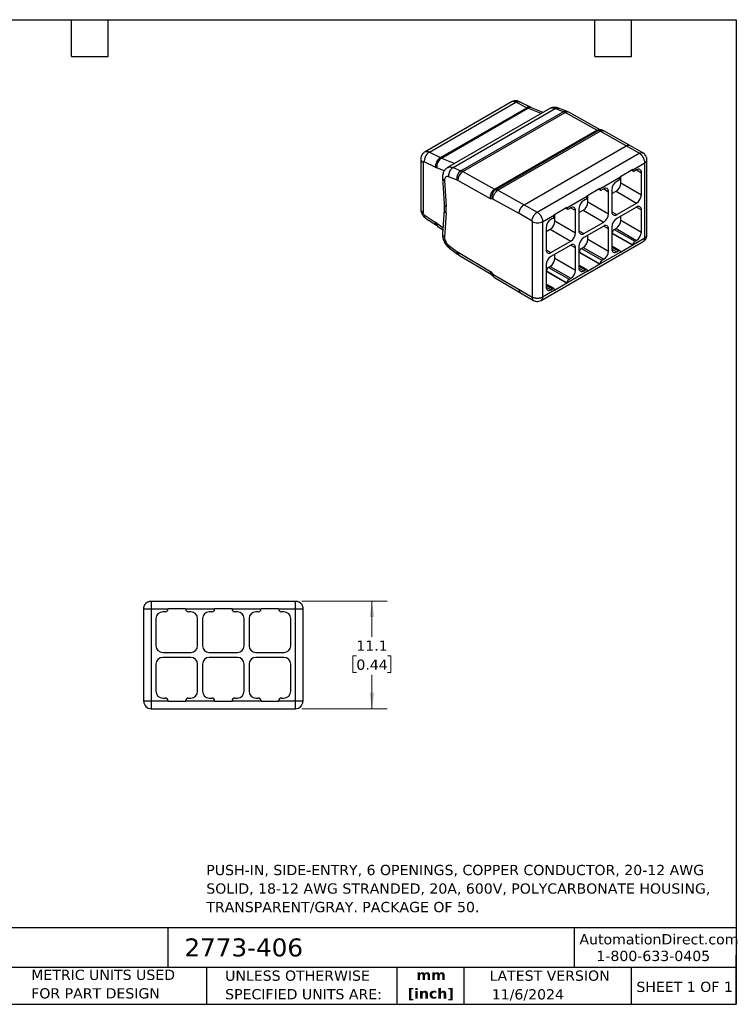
# Model space of a CAD drawing. Header units: millimetres. Extents: x 3 to 137, y 3 to 105.
# Tile 2 of 2: x 63 to 137, y 3 to 105. Entities that reach past the tile are written whole.
import ezdxf

# ---------------------------------------------------------------- set-up
doc = ezdxf.new("R2010")
doc.units = ezdxf.units.MM
doc.header["$LTSCALE"] = 0.5
doc.linetypes.add('SLD-Solid', pattern=[0])
doc.layers.add('TEXT', color=140, linetype='SLD-Solid', lineweight=25)
doc.styles.add('SLDTEXTSTYLE0', font='VERDANA.TTF')
doc.styles.add('SLDTEXTSTYLE1', font='VERDANAB.TTF')
doc.dimstyles.new('SLDDIMSTYLE0', dxfattribs={"dimtxt": 1.079004, "dimasz": 1.651, "dimexe": 0, "dimexo": 0.0625, "dimgap": 0.269751, "dimtad": 0, "dimtih": 1, "dimtoh": 1, "dimrnd": 1e-09, "dimzin": 12, "dimdsep": 46, "dimtxsty": 'SLDTEXTSTYLE0', "dimsah": 1, "dimcen": 0.09, "dimadec": 0, "dimazin": 3, "dimtfac": 1, "dimtofl": 0, "dimtmove": 0, "dimatfit": 3, "dimfxl": 0, "dimfrac": 2, "dimtolj": 1, "dimtzin": 12, "dimarcsym": 0})

# ---------------------------------------------------------------- blocks, each defined once
blk = doc.blocks.new('_D_1')
at = {"color": 7, "linetype": 'SLD-Solid', "lineweight": 0}
for p, q in [((91.7, 44.78), (100.53, 44.78)), ((98.94, 44.78), (98.94, 41.08)), ((97.34, 39.12), (96.98, 39.12)), ((96.98, 39.12), (96.98, 37.41)), ((100.55, 39.12), (100.91, 39.12)), ((100.91, 39.12), (100.91, 37.41)), ((96.98, 37.41), (97.34, 37.41)), ((98.94, 33.68), (98.94, 37.16)), ((100.91, 37.41), (100.55, 37.41)), ((91.7, 33.68), (100.53, 33.68))]:
    blk.add_line(p, q, dxfattribs=at)
at = {"color": 7, "linetype": 'SLD-Solid', "lineweight": 18}
for points in [[(98.94, 44.78), (98.69, 43.13), (99.2, 43.13)], [(98.94, 33.68), (99.2, 35.33), (98.69, 35.33)]]:
    blk.add_solid(points, dxfattribs=at)
at = {"color": 7, "linetype": 'SLD-Solid', "lineweight": 18, "char_height": 1.058, "attachment_point": 1, "style": 'SLDTEXTSTYLE0'}
for s, insert in [('11.1', (97.34, 40.71)), ('0.44', (97.34, 38.75))]:
    blk.add_mtext(s, dxfattribs=dict(at, insert=insert))

msp = doc.modelspace()

# ---------------------------------------------------------------- linework, layer by layer
for p, q in [((113.33, 96.284), (104.421, 91.14)), ((104.871, 91.117), (113.781, 96.261)), ((106.009, 90.552), (114.919, 95.696)), ((106.12, 90.503), (115.029, 95.646)), ((117.277, 95.594), (106.741, 89.512)), ((107.306, 89.518), (117.842, 95.601)), ((114.919, 95.696), (113.781, 96.261)), ((115.314, 95.738), (114.176, 96.303)), ((116.403, 95.09), (115.029, 95.646)), ((116.609, 95.209), (115.413, 95.693)), ((118.665, 95.276), (117.842, 95.601)), ((119.023, 95.321), (118.2, 95.646)), ((108.129, 89.194), (118.665, 95.276)), ((108.325, 89.1), (118.861, 95.183)), ((122.135, 93.359), (118.861, 95.183)), ((122.475, 93.415), (119.236, 95.22)), ((111.599, 87.276), (122.135, 93.359)), ((111.718, 87.263), (122.254, 93.346)), ((111.945, 87.185), (122.481, 93.268)), ((122.254, 93.346), (122.135, 93.359)), ((122.535, 93.408), (122.404, 93.423)), ((125.179, 91.765), (122.481, 93.268)), ((122.523, 93.406), (122.535, 93.405)), ((125.552, 91.803), (122.855, 93.305)), ((114.643, 85.682), (125.179, 91.765)), ((126.523, 90.989), (125.179, 91.765)), ((126.898, 91.026), (125.556, 91.801)), ((104.871, 91.117), (106.009, 90.552)), ((106.12, 90.503), (107.494, 89.946)), ((115.987, 84.907), (126.523, 90.989)), ((103.979, 90.356), (103.979, 85.212)), ((104.214, 90.029), (104.214, 84.885)), ((105.483, 89.551), (104.345, 90.116)), ((106.394, 89.175), (105.638, 89.482)), ((107.306, 89.518), (108.129, 89.194)), ((125.851, 89.295), (127.088, 90.009)), ((127.088, 82.252), (127.088, 90.009)), ((127.308, 82.558), (127.308, 90.315)), ((106.224, 88.458), (106.381, 85.763)), ((107.682, 88.235), (106.858, 88.56)), ((108.325, 89.1), (111.599, 87.276)), ((122.457, 87.335), (124.578, 88.56)), ((124.577, 88.601), (125.85, 89.336)), ((124.614, 87.927), (124.614, 88.623)), ((125.727, 89.265), (125.913, 89.157)), ((125.815, 89.316), (125.851, 89.295)), ((126.24, 89.274), (126.063, 89.172)), ((126.24, 89.274), (126.735, 88.989)), ((126.735, 86.702), (126.735, 88.989)), ((106.442, 88.195), (106.6, 85.501)), ((111.176, 86.298), (107.804, 88.176)), ((121.183, 86.642), (122.456, 87.377)), ((124.366, 88.193), (124.189, 88.091)), ((124.614, 87.927), (126.735, 86.702)), ((111.599, 87.276), (111.718, 87.263)), ((111.945, 87.185), (114.643, 85.682)), ((119.063, 85.376), (121.184, 86.601)), ((121.219, 85.967), (121.219, 86.663)), ((122.333, 87.306), (122.519, 87.198)), ((122.42, 87.356), (122.457, 87.335)), ((122.846, 87.315), (122.669, 87.213)), ((122.846, 87.315), (123.341, 87.029)), ((123.341, 84.743), (123.341, 87.029)), ((123.694, 87.233), (123.694, 84.947)), ((123.694, 86.825), (124.119, 87.069)), ((124.119, 87.069), (126.24, 85.845)), ((111.386, 86.275), (111.176, 86.298)), ((114.118, 84.761), (111.424, 86.262)), ((114.643, 85.682), (115.987, 84.907)), ((117.789, 84.683), (119.062, 85.417)), ((118.938, 85.346), (119.125, 85.239)), ((119.026, 85.397), (119.063, 85.376)), ((119.452, 85.356), (119.275, 85.254)), ((119.452, 85.356), (119.947, 85.07)), ((120.972, 86.233), (120.795, 86.131)), ((121.219, 85.967), (123.341, 84.743)), ((124.189, 84.661), (126.24, 85.845)), ((126.24, 85.437), (124.189, 84.253)), ((126.24, 85.437), (126.735, 85.151)), ((104.345, 84.646), (105.483, 83.897)), ((106.382, 85.199), (106.224, 82.686)), ((106.6, 84.846), (106.442, 82.333)), ((115.457, 83.988), (114.118, 84.761)), ((116.553, 83.927), (117.79, 84.641)), ((117.825, 84.008), (117.825, 84.704)), ((119.947, 82.783), (119.947, 85.07)), ((120.3, 85.274), (120.3, 82.988)), ((120.3, 84.865), (120.724, 85.11)), ((120.724, 85.11), (122.846, 83.885)), ((123.694, 84.947), (124.189, 84.661)), ((124.614, 84.089), (124.614, 84.498)), ((126.735, 82.864), (126.735, 85.151)), ((104.471, 84.305), (105.609, 83.556)), ((105.638, 83.789), (106.264, 83.319)), ((105.723, 83.475), (106.249, 83.081)), ((115.492, 76.17), (115.492, 83.927)), ((116.553, 83.927), (116.553, 76.17)), ((116.906, 83.314), (116.906, 81.028)), ((117.578, 84.274), (117.401, 84.172)), ((117.825, 84.008), (119.947, 82.783)), ((120.795, 82.702), (122.846, 83.885)), ((122.846, 83.477), (120.795, 82.293)), ((122.846, 83.477), (123.341, 83.191)), ((123.694, 83.395), (123.694, 81.109)), ((124.614, 84.089), (126.735, 82.864)), ((116.906, 82.906), (117.33, 83.151)), ((117.33, 83.151), (119.452, 81.926)), ((120.3, 82.987), (120.795, 82.702)), ((121.219, 82.13), (121.219, 82.538)), ((123.341, 80.905), (123.341, 83.191)), ((123.694, 82.701), (123.73, 82.721)), ((123.73, 82.721), (123.73, 82.762)), ((123.73, 82.762), (125.851, 81.538)), ((123.73, 82.721), (125.85, 81.497)), ((123.942, 83.13), (124.119, 83.232)), ((123.942, 83.13), (126.063, 81.905)), ((124.119, 83.232), (126.24, 82.007)), ((106.867, 81.481), (107.697, 80.868)), ((116.387, 75.803), (126.923, 81.886)), ((117.401, 80.742), (119.452, 81.926)), ((119.452, 81.518), (117.401, 80.334)), ((119.452, 81.518), (119.947, 81.232)), ((120.3, 81.436), (120.3, 79.15)), ((121.219, 82.13), (123.341, 80.905)), ((124.516, 80.94), (123.694, 81.415)), ((123.694, 81.313), (124.366, 80.925)), ((125.85, 81.497), (124.577, 80.763)), ((125.851, 81.538), (127.088, 82.252)), ((126.063, 81.905), (126.24, 82.007)), ((106.951, 81.185), (107.781, 80.571)), ((107.824, 80.784), (111.165, 78.788)), ((107.972, 80.445), (111.227, 78.5)), ((116.906, 81.028), (117.401, 80.742)), ((117.825, 80.17), (117.825, 80.579)), ((119.947, 78.946), (119.947, 81.232)), ((120.3, 80.742), (120.336, 80.762)), ((120.336, 80.762), (120.336, 80.803)), ((120.336, 80.803), (122.457, 79.578)), ((120.336, 80.762), (122.456, 79.538)), ((120.548, 81.17), (120.724, 81.272)), ((120.548, 81.17), (122.669, 79.946)), ((120.724, 81.272), (122.846, 80.048)), ((122.457, 79.578), (124.578, 80.803)), ((123.694, 81.109), (124.189, 80.823)), ((124.189, 80.823), (124.366, 80.925)), ((116.906, 79.477), (116.906, 77.19)), ((117.154, 79.211), (117.33, 79.313)), ((117.33, 79.313), (119.452, 78.088)), ((117.825, 80.17), (119.947, 78.946)), ((121.122, 78.981), (120.3, 79.455)), ((120.3, 79.354), (120.972, 78.966)), ((122.456, 79.538), (121.183, 78.803)), ((122.669, 79.946), (122.846, 80.048)), ((111.165, 78.788), (111.388, 78.56)), ((111.213, 78.515), (111.383, 78.342)), ((111.429, 78.529), (114.118, 76.922)), ((116.906, 78.782), (116.941, 78.803)), ((116.941, 78.803), (116.941, 78.844)), ((116.941, 78.844), (119.063, 77.619)), ((116.941, 78.803), (119.062, 77.579)), ((117.154, 79.211), (119.275, 77.986)), ((119.063, 77.619), (121.184, 78.844)), ((120.3, 79.15), (120.795, 78.864)), ((120.795, 78.864), (120.972, 78.966)), ((111.579, 78.188), (114.273, 76.579)), ((117.728, 77.021), (116.906, 77.496)), ((116.906, 77.394), (117.578, 77.007)), ((119.062, 77.579), (117.789, 76.844)), ((119.275, 77.986), (119.452, 78.088)), ((114.118, 76.922), (115.457, 76.149)), ((114.265, 76.584), (115.612, 75.806)), ((116.553, 76.17), (117.79, 76.884)), ((116.906, 77.19), (117.401, 76.905)), ((117.401, 76.905), (117.578, 77.007)), ((76.168, 44.776), (91.068, 44.776)), ((75.418, 34.476), (75.418, 43.976)), ((76.168, 43.976), (76.168, 34.476)), ((76.168, 43.976), (77.918, 43.976)), ((77.918, 44.026), (79.718, 44.026)), ((77.918, 43.976), (77.918, 44.026)), ((79.718, 44.026), (79.718, 43.976)), ((79.718, 43.976), (82.718, 43.976)), ((82.718, 44.026), (84.518, 44.026)), ((82.718, 43.976), (82.718, 44.026)), ((84.518, 44.026), (84.518, 43.976)), ((84.518, 43.976), (87.518, 43.976)), ((87.518, 44.026), (89.318, 44.026)), ((87.518, 43.976), (87.518, 44.026)), ((89.318, 44.026), (89.318, 43.976)), ((89.318, 43.976), (91.068, 43.976)), ((91.068, 34.476), (91.068, 43.976)), ((91.818, 43.976), (91.818, 34.476)), ((76.668, 42.976), (76.668, 40.176)), ((77.618, 43.676), (77.368, 43.676)), ((80.268, 43.676), (80.018, 43.676)), ((80.968, 40.176), (80.968, 42.976)), ((81.468, 42.976), (81.468, 40.176)), ((82.418, 43.676), (82.168, 43.676)), ((85.068, 43.676), (84.818, 43.676)), ((85.768, 40.176), (85.768, 42.976)), ((86.268, 42.976), (86.268, 40.176)), ((87.218, 43.676), (86.968, 43.676)), ((89.868, 43.676), (89.618, 43.676)), ((90.568, 40.176), (90.568, 42.976)), ((77.368, 39.476), (80.268, 39.476)), ((80.268, 38.976), (77.368, 38.976)), ((82.168, 39.476), (85.068, 39.476)), ((85.068, 38.976), (82.168, 38.976)), ((86.968, 39.476), (89.868, 39.476)), ((89.868, 38.976), (86.968, 38.976)), ((76.668, 38.276), (76.668, 35.476)), ((80.968, 35.476), (80.968, 38.276)), ((81.468, 38.276), (81.468, 35.476)), ((85.768, 35.476), (85.768, 38.276)), ((86.268, 38.276), (86.268, 35.476)), ((90.568, 35.476), (90.568, 38.276)), ((77.368, 34.776), (77.618, 34.776)), ((80.018, 34.776), (80.268, 34.776)), ((82.168, 34.776), (82.418, 34.776)), ((84.818, 34.776), (85.068, 34.776)), ((86.968, 34.776), (87.218, 34.776)), ((89.618, 34.776), (89.868, 34.776)), ((76.168, 34.476), (77.918, 34.476)), ((76.168, 33.676), (91.068, 33.676)), ((77.918, 34.426), (77.918, 34.476)), ((79.718, 34.426), (77.918, 34.426)), ((79.718, 34.476), (82.718, 34.476)), ((79.718, 34.476), (79.718, 34.426)), ((82.718, 34.426), (82.718, 34.476)), ((84.518, 34.426), (82.718, 34.426)), ((84.518, 34.476), (87.518, 34.476)), ((84.518, 34.476), (84.518, 34.426)), ((87.518, 34.426), (87.518, 34.476)), ((89.318, 34.426), (87.518, 34.426)), ((89.318, 34.476), (91.068, 34.476)), ((89.318, 34.476), (89.318, 34.426))]:
    msp.add_line(p, q)
for centre, radius, start, end in [((115.155, 95.357), 0.413, 67.40175, 124.84226), ((115.626, 97.117), 1.588, 243.54768, 247.91865), ((115.268, 95.288), 0.43, 70.28981, 123.74799), ((118.89, 94.931), 0.412, 71.18335, 123.13869), ((118.057, 93.748), 1.645, 60.73823, 68.32868), ((119.08, 94.883), 0.371, 65.23271, 126.21762), ((106.636, 89.584), 1.153, 122.90872, 181.62879), ((106.721, 89.594), 1.089, 123.50706, 185.93888), ((106.716, 91.974), 1.588, 243.54768, 247.91865), ((106.473, 91.541), 2.223, 243.54768, 247.91865), ((108.694, 88.346), 1.019, 123.70533, 186.27305), ((108.935, 88.148), 1.131, 122.59945, 178.55017), ((107.522, 87.666), 1.645, 60.73823, 68.32868), ((124.118, 88.581), 0.461, 302.60548, 357.39452), ((123.788, 88.56), 0.79, 0.02313, 3.03244), ((125.98, 89.274), 0.131, 170.78596, 309.20329), ((125.061, 89.294), 0.79, 0.02313, 3.03244), ((126.432, 89.035), 0.307, 351.31468, 128.67457), ((107.302, 87.28), 1.028, 60.73823, 68.32868), ((121.667, 87.335), 0.79, 0.02313, 3.03244), ((123.038, 87.075), 0.307, 351.31468, 128.67457), ((124.764, 87.187), 1.071, 122.4764, 177.5236), ((123.543, 87.973), 1.071, 302.4764, 357.5236), ((120.724, 86.622), 0.461, 302.60548, 357.39452), ((120.394, 86.6), 0.79, 0.02313, 3.03244), ((122.586, 87.314), 0.131, 170.78596, 309.20329), ((125.665, 86.748), 1.071, 302.4764, 357.5236), ((106.715, 85.819), 0.339, 189.49944, 250.05188), ((101.191, 85.173), 5.418, 356.53468, 3.46532), ((119.192, 85.355), 0.131, 170.78596, 309.20329), ((118.273, 85.376), 0.79, 0.02313, 3.03244), ((119.643, 85.116), 0.307, 351.31468, 128.67457), ((121.37, 85.228), 1.071, 122.4764, 177.5236), ((120.149, 86.014), 1.071, 302.4764, 357.5236), ((126.432, 85.197), 0.307, 351.31468, 128.67457), ((106.797, 85.211), 0.416, 181.78267, 241.67701), ((117.329, 84.662), 0.461, 302.60548, 357.39452), ((117, 84.641), 0.79, 0.02313, 3.03244), ((122.271, 84.789), 1.071, 302.4764, 357.5236), ((123.998, 84.901), 0.307, 171.31468, 308.67457), ((105.846, 83.837), 0.368, 170.57048, 229.81685), ((103.789, 81.327), 3.079, 53.10514, 56.62255), ((105.951, 83.706), 0.324, 165.17604, 225.41776), ((117.976, 83.268), 1.071, 122.4764, 177.5236), ((116.755, 84.054), 1.071, 302.4764, 357.5236), ((123.038, 83.238), 0.307, 351.31468, 128.67457), ((124.764, 83.349), 1.071, 122.4764, 177.5236), ((123.543, 84.135), 1.071, 302.4764, 357.5236), ((118.877, 82.83), 1.071, 302.4764, 357.5236), ((120.603, 82.941), 0.307, 171.31468, 308.67457), ((124.19, 82.741), 0.461, 122.60548, 177.39452), ((125.665, 82.911), 1.071, 302.4764, 357.5236), ((119.643, 81.278), 0.307, 351.31468, 128.67457), ((121.37, 81.39), 1.071, 122.4764, 177.5236), ((120.149, 82.176), 1.071, 302.4764, 357.5236), ((125.132, 81.537), 0.719, 356.82199, 0.0254), ((126.312, 81.517), 0.461, 122.60548, 177.39452), ((107.988, 80.79), 0.301, 165.0589, 226.58371), ((108.472, 81.911), 1.299, 233.38242, 240.08268), ((108.201, 80.748), 0.379, 174.57344, 234.56253), ((117.209, 80.982), 0.307, 171.31468, 308.67457), ((117.976, 79.43), 1.071, 122.4764, 177.5236), ((120.796, 80.782), 0.461, 122.60548, 177.39452), ((122.271, 80.951), 1.071, 302.4764, 357.5236), ((123.998, 81.063), 0.307, 171.31468, 308.67457), ((124.449, 80.824), 0.131, 350.78596, 129.20329), ((123.859, 80.803), 0.719, 356.82199, 0.0254), ((116.755, 80.217), 1.071, 302.4764, 357.5236), ((121.738, 79.578), 0.719, 356.82199, 0.0254), ((122.917, 79.557), 0.461, 122.60548, 177.39452), ((117.402, 78.823), 0.461, 122.60548, 177.39452), ((118.877, 78.992), 1.071, 302.4764, 357.5236), ((120.603, 79.103), 0.307, 171.31468, 308.67457), ((121.055, 78.864), 0.131, 350.78596, 129.20329), ((120.465, 78.843), 0.719, 356.82199, 0.0254), ((118.344, 77.619), 0.719, 356.82199, 0.0254), ((119.523, 77.598), 0.461, 122.60548, 177.39452), ((117.209, 77.144), 0.307, 171.31468, 308.67457), ((117.661, 76.905), 0.131, 350.78596, 129.20329), ((117.071, 76.884), 0.719, 356.82199, 0.0254), ((77.618, 43.976), 0.3, 270, 0), ((80.018, 43.976), 0.3, 180, 270), ((82.418, 43.976), 0.3, 270, 0), ((84.818, 43.976), 0.3, 180, 270), ((87.218, 43.976), 0.3, 270, 0), ((89.618, 43.976), 0.3, 180, 270), ((77.368, 42.976), 0.7, 90, 180), ((80.268, 42.976), 0.7, 0, 90), ((82.168, 42.976), 0.7, 90, 180), ((85.068, 42.976), 0.7, 0, 90), ((86.968, 42.976), 0.7, 90, 180), ((89.868, 42.976), 0.7, 0, 90), ((77.368, 40.176), 0.7, 180, 270), ((80.268, 40.176), 0.7, 270, 0), ((82.168, 40.176), 0.7, 180, 270), ((85.068, 40.176), 0.7, 270, 0), ((86.968, 40.176), 0.7, 180, 270), ((89.868, 40.176), 0.7, 270, 0), ((77.368, 38.276), 0.7, 90, 180), ((80.268, 38.276), 0.7, 360, 90), ((82.168, 38.276), 0.7, 90, 180), ((85.068, 38.276), 0.7, 360, 90), ((86.968, 38.276), 0.7, 90, 180), ((89.868, 38.276), 0.7, 360, 90), ((77.368, 35.476), 0.7, 180, 270), ((77.618, 34.476), 0.3, 360, 90), ((80.018, 34.476), 0.3, 90, 180), ((80.268, 35.476), 0.7, 270, 0), ((82.168, 35.476), 0.7, 180, 270), ((82.418, 34.476), 0.3, 360, 90), ((84.818, 34.476), 0.3, 90, 180), ((85.068, 35.476), 0.7, 270, 0), ((86.968, 35.476), 0.7, 180, 270), ((87.218, 34.476), 0.3, 360, 90), ((89.618, 34.476), 0.3, 90, 180), ((89.868, 35.476), 0.7, 270, 0)]:
    msp.add_arc(centre, radius, start, end)
for points, knots in [([(114.176, 96.303), (114.121, 96.326), (114.002, 96.377), (113.836, 96.402), (113.688, 96.399), (113.569, 96.38), (113.447, 96.344), (113.37, 96.304), (113.33, 96.284)], [0, 0, 0, 0, 0.201117, 0.4353357, 0.5650623, 0.7027556, 0.8479604, 1, 1, 1, 1]), ([(113.781, 96.261), (113.737, 96.28), (113.649, 96.318), (113.524, 96.335), (113.416, 96.326), (113.358, 96.295), (113.331, 96.281)], [0, 0, 0, 0, 0.2622057, 0.5244114, 0.78661709, 1, 1, 1, 1]), ([(113.781, 96.261), (113.818, 96.28), (113.892, 96.317), (114.001, 96.338), (114.098, 96.335), (114.151, 96.311), (114.175, 96.301)], [0, 0, 0, 0, 0.2625201, 0.5250403, 0.7875604, 1, 1, 1, 1]), ([(115.413, 95.693), (115.396, 95.7), (115.364, 95.713), (115.33, 95.73), (115.314, 95.738)], [0, 0, 0, 0, 0.5173003, 1, 1, 1, 1]), ([(118.2, 95.646), (118.151, 95.663), (118.06, 95.695), (117.933, 95.718), (117.831, 95.727), (117.744, 95.728), (117.655, 95.721), (117.547, 95.703), (117.415, 95.665), (117.326, 95.619), (117.277, 95.594)], [0, 0, 0, 0, 0.1607621, 0.2967677, 0.4059412, 0.4871, 0.5716865, 0.6851978, 0.8280149, 1, 1, 1, 1]), ([(117.842, 95.601), (117.78, 95.621), (117.655, 95.663), (117.484, 95.665), (117.356, 95.641), (117.297, 95.601), (117.28, 95.589)], [0, 0, 0, 0, 0.2951904, 0.5903808, 0.8855711, 1, 1, 1, 1]), ([(117.842, 95.601), (117.877, 95.618), (117.947, 95.654), (118.052, 95.672), (118.137, 95.669), (118.183, 95.649), (118.199, 95.642)], [0, 0, 0, 0, 0.2831591, 0.5663182, 0.8494773, 1, 1, 1, 1]), ([(119.236, 95.22), (119.206, 95.236), (119.136, 95.274), (119.064, 95.304), (119.023, 95.321)], [0, 0, 0, 0, 0.4309544, 1, 1, 1, 1]), ([(122.135, 93.359), (122.171, 93.377), (122.243, 93.412), (122.335, 93.429), (122.386, 93.422), (122.404, 93.42)], [0, 0, 0, 0, 0.4024819, 0.79355, 1, 1, 1, 1]), ([(122.254, 93.346), (122.289, 93.363), (122.36, 93.397), (122.452, 93.415), (122.506, 93.408), (122.523, 93.406)], [0, 0, 0, 0, 0.4058897, 0.8117794, 1, 1, 1, 1]), ([(122.481, 93.268), (122.516, 93.286), (122.585, 93.321), (122.686, 93.342), (122.778, 93.34), (122.83, 93.316), (122.855, 93.305)], [0, 0, 0, 0, 0.2528778, 0.5057556, 0.7586334, 1, 1, 1, 1]), ([(122.855, 93.305), (122.8, 93.332), (122.695, 93.384), (122.579, 93.401), (122.523, 93.41)], [0, 0, 0, 0, 0.5219218, 1, 1, 1, 1]), ([(125.179, 91.765), (125.2, 91.776), (125.241, 91.798), (125.301, 91.82), (125.359, 91.833), (125.414, 91.838), (125.465, 91.834), (125.513, 91.823), (125.541, 91.808), (125.556, 91.801)], [0, 0, 0, 0, 0.1490784, 0.2952854, 0.4390996, 0.5809996, 0.7214639, 0.8609711, 1, 1, 1, 1]), ([(104.421, 91.14), (104.381, 91.115), (104.304, 91.065), (104.212, 90.975), (104.141, 90.886), (104.088, 90.799), (104.045, 90.709), (104.011, 90.607), (103.985, 90.488), (103.981, 90.401), (103.979, 90.356)], [0, 0, 0, 0, 0.1520771, 0.2887985, 0.4097136, 0.5148122, 0.6127751, 0.7268205, 0.8567308, 1, 1, 1, 1]), ([(104.422, 91.138), (104.448, 91.152), (104.506, 91.182), (104.615, 91.191), (104.739, 91.175), (104.827, 91.136), (104.871, 91.117)], [0, 0, 0, 0, 0.2136919, 0.4757946, 0.7378973, 1, 1, 1, 1]), ([(127.308, 90.315), (127.306, 90.359), (127.301, 90.441), (127.269, 90.563), (127.224, 90.672), (127.153, 90.796), (127.049, 90.924), (126.947, 90.993), (126.898, 91.026)], [0, 0, 0, 0, 0.1584462, 0.3036881, 0.4373826, 0.5616334, 0.7892543, 1, 1, 1, 1]), ([(104.345, 90.116), (104.31, 90.134), (104.28, 90.135), (104.242, 90.113), (104.232, 90.103), (104.217, 90.073), (104.214, 90.054), (104.214, 90.029)], [0, 0, 0, 0, 0.4911428, 0.4911428, 0.7455714, 0.7455714, 1, 1, 1, 1]), ([(106.741, 89.512), (106.691, 89.48), (106.601, 89.421), (106.508, 89.328), (106.451, 89.258), (106.415, 89.208), (106.374, 89.145), (106.323, 89.048), (106.266, 88.898), (106.233, 88.738), (106.22, 88.585), (106.222, 88.501), (106.224, 88.458)], [0, 0, 0, 0, 0.145154, 0.2598937, 0.3195393, 0.3658745, 0.410074, 0.5070031, 0.6397866, 0.8055659, 0.8995969, 1, 1, 1, 1]), ([(106.743, 89.507), (106.76, 89.518), (106.82, 89.559), (106.948, 89.583), (107.119, 89.58), (107.244, 89.539), (107.306, 89.518)], [0, 0, 0, 0, 0.1160676, 0.4107117, 0.7053559, 1, 1, 1, 1]), ([(127.088, 90.009), (127.121, 90.03), (127.187, 90.073), (127.256, 90.149), (127.296, 90.23), (127.313, 90.287), (127.308, 90.315), (127.308, 90.315)], [0, 0, 0, 0, 0.2499363, 0.4998726, 0.7498089, 0.9997451, 1, 1, 1, 1]), ([(106.226, 88.458), (106.228, 88.436), (106.233, 88.388), (106.276, 88.318), (106.344, 88.25), (106.409, 88.214), (106.442, 88.195)], [0, 0, 0, 0, 0.2175924, 0.4783949, 0.7391975, 1, 1, 1, 1]), ([(106.858, 88.56), (106.795, 88.585), (106.736, 88.593), (106.579, 88.577), (106.501, 88.508), (106.446, 88.339), (106.438, 88.272), (106.442, 88.195)], [0, 0, 0, 0, 0.25, 0.25, 0.75, 0.75, 1, 1, 1, 1]), ([(111.176, 86.298), (111.173, 86.325), (111.166, 86.377), (111.165, 86.46), (111.17, 86.543), (111.182, 86.625), (111.2, 86.707), (111.225, 86.786), (111.255, 86.863), (111.29, 86.938), (111.33, 87.008), (111.376, 87.074), (111.426, 87.135), (111.48, 87.19), (111.538, 87.238), (111.578, 87.264), (111.599, 87.276)], [0, 0, 0, 0, 0.0751475, 0.1488139, 0.2212178, 0.2925794, 0.3631216, 0.4330707, 0.5026572, 0.5721159, 0.641687, 0.7116157, 0.7821529, 0.8535545, 0.9260817, 1, 1, 1, 1]), ([(106.381, 85.763), (106.383, 85.723), (106.389, 85.607), (106.392, 85.416), (106.385, 85.272), (106.382, 85.199)], [0, 0, 0, 0, 0.2038025, 0.5928842, 1, 1, 1, 1]), ([(114.118, 84.761), (114.118, 84.785), (114.119, 84.834), (114.13, 84.91), (114.146, 84.987), (114.169, 85.063), (114.197, 85.139), (114.231, 85.214), (114.269, 85.286), (114.312, 85.356), (114.359, 85.423), (114.41, 85.485), (114.464, 85.544), (114.522, 85.597), (114.582, 85.644), (114.623, 85.67), (114.643, 85.682)], [0, 0, 0, 0, 0.0745412, 0.1476465, 0.2195549, 0.2905058, 0.3607384, 0.4304921, 0.5000061, 0.5695198, 0.6392726, 0.7095038, 0.7804528, 0.852359, 0.9254616, 1, 1, 1, 1]), ([(103.979, 85.212), (103.983, 85.146), (103.989, 85.043), (104.027, 84.9), (104.073, 84.781), (104.138, 84.656), (104.225, 84.528), (104.337, 84.403), (104.425, 84.338), (104.471, 84.305)], [0, 0, 0, 0, 0.1877061, 0.2948434, 0.4116533, 0.5391562, 0.6787223, 0.831916, 1, 1, 1, 1]), ([(104.214, 84.885), (104.214, 84.86), (104.217, 84.837), (104.232, 84.791), (104.242, 84.768), (104.28, 84.703), (104.31, 84.669), (104.345, 84.646)], [0, 0, 0, 0, 0.2544286, 0.2544286, 0.5088572, 0.5088572, 1, 1, 1, 1]), ([(104.472, 84.306), (104.453, 84.32), (104.412, 84.351), (104.37, 84.428), (104.344, 84.526), (104.345, 84.606), (104.345, 84.646)], [0, 0, 0, 0, 0.2177098, 0.4784732, 0.7392366, 1, 1, 1, 1]), ([(105.609, 83.556), (105.629, 83.543), (105.666, 83.517), (105.705, 83.489), (105.723, 83.475)], [0, 0, 0, 0, 0.5171981, 1, 1, 1, 1]), ([(115.492, 83.927), (115.492, 83.938), (115.488, 83.951), (115.478, 83.967), (115.475, 83.972), (115.466, 83.981), (115.461, 83.985), (115.457, 83.988)], [0, 0, 0, 0, 0.5, 0.5, 0.75, 0.75, 1, 1, 1, 1]), ([(106.226, 82.686), (106.225, 82.68), (106.219, 82.644), (106.234, 82.577), (106.275, 82.488), (106.344, 82.404), (106.41, 82.357), (106.442, 82.333)], [0, 0, 0, 0, 0.045413, 0.2840597, 0.5227065, 0.7613532, 1, 1, 1, 1]), ([(106.224, 82.686), (106.222, 82.638), (106.219, 82.537), (106.237, 82.373), (106.275, 82.191), (106.341, 81.992), (106.44, 81.781), (106.574, 81.565), (106.715, 81.395), (106.845, 81.268), (106.915, 81.213), (106.951, 81.185)], [0, 0, 0, 0, 0.0882544, 0.1865424, 0.2948514, 0.4133095, 0.5423082, 0.682542, 0.8348444, 0.9158437, 1, 1, 1, 1]), ([(106.442, 82.333), (106.433, 82.188), (106.475, 82.023), (106.589, 81.794), (106.636, 81.721), (106.743, 81.588), (106.803, 81.529), (106.867, 81.481)], [0, 0, 0, 0, 0.5, 0.5, 0.75, 0.75, 1, 1, 1, 1]), ([(126.923, 81.886), (126.969, 81.917), (127.069, 81.983), (127.169, 82.106), (127.236, 82.227), (127.276, 82.331), (127.303, 82.444), (127.306, 82.52), (127.308, 82.558)], [0, 0, 0, 0, 0.2057411, 0.4458702, 0.5771886, 0.714304, 0.8557687, 1, 1, 1, 1]), ([(106.953, 81.187), (106.94, 81.197), (106.907, 81.222), (106.876, 81.286), (106.858, 81.374), (106.864, 81.446), (106.867, 81.481)], [0, 0, 0, 0, 0.1873047, 0.4582031, 0.7291016, 1, 1, 1, 1]), ([(107.781, 80.571), (107.809, 80.551), (107.874, 80.504), (107.942, 80.463), (107.982, 80.44)], [0, 0, 0, 0, 0.4184393, 1, 1, 1, 1]), ([(111.215, 78.517), (111.209, 78.522), (111.186, 78.541), (111.164, 78.596), (111.15, 78.681), (111.16, 78.752), (111.165, 78.788)], [0, 0, 0, 0, 0.0978181, 0.390918, 0.6907055, 1, 1, 1, 1]), ([(111.385, 78.344), (111.381, 78.347), (111.363, 78.36), (111.353, 78.403), (111.356, 78.471), (111.377, 78.53), (111.388, 78.56)], [0, 0, 0, 0, 0.0981159, 0.3916225, 0.6912339, 1, 1, 1, 1]), ([(111.383, 78.342), (111.415, 78.311), (111.482, 78.247), (111.559, 78.201), (111.598, 78.177)], [0, 0, 0, 0, 0.4870798, 1, 1, 1, 1]), ([(111.429, 78.529), (111.43, 78.493), (111.434, 78.419), (111.463, 78.323), (111.509, 78.24), (111.557, 78.206), (111.58, 78.189)], [0, 0, 0, 0, 0.2298287, 0.4794517, 0.742236, 1, 1, 1, 1]), ([(114.118, 76.922), (114.118, 76.899), (114.119, 76.853), (114.13, 76.79), (114.146, 76.733), (114.169, 76.684), (114.197, 76.642), (114.23, 76.606), (114.257, 76.589), (114.27, 76.581)], [0, 0, 0, 0, 0.1490809, 0.2952896, 0.4391046, 0.5810045, 0.7214678, 0.8609734, 1, 1, 1, 1]), ([(115.457, 76.149), (115.461, 76.147), (115.466, 76.145), (115.479, 76.144), (115.486, 76.148), (115.491, 76.159), (115.492, 76.164), (115.492, 76.17)], [0, 0, 0, 0, 0.25, 0.25, 0.75, 0.75, 1, 1, 1, 1]), ([(115.612, 75.806), (115.663, 75.781), (115.772, 75.727), (115.965, 75.695), (116.181, 75.708), (116.316, 75.771), (116.387, 75.803)], [0, 0, 0, 0, 0.2102996, 0.448922, 0.7135841, 1, 1, 1, 1]), ([(75.418, 43.976), (75.418, 43.99), (75.418, 44.003), (75.418, 44.016), (75.418, 44.02), (75.418, 44.025), (75.418, 44.026), (75.418, 44.026)], [0, 0, 0, 0, 0.5, 0.5, 0.75, 0.75, 1, 1, 1, 1]), ([(91.818, 44.026), (91.818, 44.026), (91.818, 44.025), (91.818, 44.017), (91.818, 44.008), (91.818, 43.99), (91.818, 43.983), (91.818, 43.976)], [0, 0, 0, 0, 0.25, 0.25, 0.75, 0.75, 1, 1, 1, 1]), ([(75.418, 34.426), (75.418, 34.426), (75.418, 34.428), (75.418, 34.435), (75.418, 34.445), (75.418, 34.463), (75.418, 34.469), (75.418, 34.476)], [0, 0, 0, 0, 0.25, 0.25, 0.75, 0.75, 1, 1, 1, 1]), ([(91.818, 34.476), (91.818, 34.462), (91.818, 34.45), (91.818, 34.436), (91.818, 34.433), (91.818, 34.428), (91.818, 34.426), (91.818, 34.426)], [0, 0, 0, 0, 0.5, 0.5, 0.75, 0.75, 1, 1, 1, 1])]:
    msp.add_open_spline(points, degree=3, knots=knots)
for points in [[(122.481, 93.268), (122.462, 93.278), (122.423, 93.298), (122.365, 93.321), (122.309, 93.338), (122.272, 93.343), (122.254, 93.346)], [(104.871, 91.117), (104.85, 91.104), (104.808, 91.078), (104.746, 91.029), (104.686, 90.973), (104.629, 90.91), (104.576, 90.841), (104.526, 90.767), (104.482, 90.689), (104.443, 90.608), (104.41, 90.525), (104.383, 90.441), (104.363, 90.357), (104.349, 90.274), (104.343, 90.193), (104.344, 90.142), (104.345, 90.116)], [(126.523, 90.989), (126.543, 91), (126.582, 91.021), (126.641, 91.043), (126.698, 91.057), (126.753, 91.063), (126.805, 91.059), (126.854, 91.048), (126.883, 91.033), (126.898, 91.026)], [(127.088, 90.009), (127.088, 90.034), (127.086, 90.084), (127.075, 90.162), (127.058, 90.243), (127.034, 90.325), (127.003, 90.407), (126.966, 90.488), (126.924, 90.567), (126.876, 90.643), (126.824, 90.716), (126.769, 90.783), (126.71, 90.846), (126.649, 90.901), (126.586, 90.95), (126.544, 90.976), (126.523, 90.989)], [(103.979, 90.356), (103.979, 90.235), (104.065, 90.115), (104.214, 90.029)], [(107.306, 89.518), (107.286, 89.506), (107.247, 89.482), (107.19, 89.435), (107.135, 89.382), (107.083, 89.322), (107.036, 89.256), (106.992, 89.186), (106.954, 89.111), (106.921, 89.034), (106.895, 88.954), (106.874, 88.873), (106.86, 88.792), (106.852, 88.712), (106.851, 88.634), (106.856, 88.584), (106.858, 88.56)], [(111.386, 86.275), (111.38, 86.301), (111.366, 86.352), (111.354, 86.434), (111.349, 86.517), (111.351, 86.601), (111.361, 86.685), (111.377, 86.767), (111.4, 86.847), (111.43, 86.924), (111.465, 86.997), (111.507, 87.064), (111.553, 87.125), (111.604, 87.179), (111.659, 87.226), (111.698, 87.251), (111.718, 87.263)], [(111.424, 86.262), (111.422, 86.423), (111.532, 86.812), (111.806, 87.105), (111.945, 87.185)], [(111.718, 87.263), (111.736, 87.261), (111.773, 87.255), (111.829, 87.239), (111.887, 87.216), (111.926, 87.196), (111.945, 87.185)], [(111.424, 86.262), (111.411, 86.269), (111.398, 86.273), (111.386, 86.275)], [(103.979, 85.212), (103.98, 85.194), (103.982, 85.16), (103.998, 85.109), (104.023, 85.059), (104.057, 85.011), (104.101, 84.966), (104.152, 84.923), (104.193, 84.898), (104.214, 84.885)], [(115.457, 83.988), (115.457, 84.011), (115.458, 84.058), (115.469, 84.132), (115.485, 84.207), (115.508, 84.284), (115.537, 84.361), (115.571, 84.437), (115.611, 84.511), (115.656, 84.583), (115.704, 84.651), (115.756, 84.714), (115.811, 84.772), (115.869, 84.824), (115.927, 84.87), (115.967, 84.895), (115.987, 84.907)], [(115.987, 84.907), (116.008, 84.894), (116.05, 84.868), (116.113, 84.819), (116.174, 84.763), (116.233, 84.701), (116.288, 84.634), (116.34, 84.561), (116.388, 84.485), (116.43, 84.406), (116.467, 84.325), (116.498, 84.243), (116.522, 84.161), (116.539, 84.08), (116.551, 84.001), (116.552, 83.952), (116.553, 83.927)], [(115.492, 83.927), (115.631, 83.847), (116.022, 83.753), (116.414, 83.847), (116.553, 83.927)], [(127.088, 82.252), (127.108, 82.264), (127.146, 82.287), (127.194, 82.327), (127.235, 82.37), (127.268, 82.415), (127.291, 82.462), (127.305, 82.51), (127.307, 82.542), (127.308, 82.558)], [(126.923, 81.886), (126.937, 81.895), (126.966, 81.914), (127.003, 81.953), (127.034, 82), (127.058, 82.053), (127.075, 82.114), (127.086, 82.18), (127.088, 82.228), (127.088, 82.252)], [(111.388, 78.56), (111.401, 78.547), (111.415, 78.536), (111.429, 78.529)], [(115.457, 76.149), (115.457, 75.989), (115.514, 75.862), (115.612, 75.806)], [(115.492, 76.17), (115.512, 76.159), (115.553, 76.137), (115.622, 76.109), (115.696, 76.085), (115.774, 76.066), (115.855, 76.053), (115.938, 76.045), (116.022, 76.042), (116.106, 76.045), (116.189, 76.053), (116.27, 76.066), (116.348, 76.085), (116.422, 76.109), (116.491, 76.137), (116.532, 76.159), (116.553, 76.17)], [(116.553, 76.17), (116.552, 76.146), (116.551, 76.098), (116.539, 76.032), (116.522, 75.971), (116.498, 75.917), (116.467, 75.871), (116.43, 75.832), (116.401, 75.813), (116.387, 75.803)], [(75.418, 44.026), (75.419, 44.054), (75.42, 44.11), (75.435, 44.193), (75.458, 44.274), (75.491, 44.352), (75.531, 44.426), (75.58, 44.495), (75.636, 44.558), (75.699, 44.614), (75.768, 44.663), (75.842, 44.703), (75.919, 44.736), (76, 44.759), (76.083, 44.774), (76.14, 44.775), (76.168, 44.776)], [(76.168, 44.776), (76.168, 44.775), (76.168, 44.773), (76.168, 44.758), (76.168, 44.733), (76.168, 44.699), (76.168, 44.655), (76.168, 44.603), (76.168, 44.543), (76.168, 44.476), (76.168, 44.403), (76.168, 44.324), (76.168, 44.241), (76.168, 44.155), (76.168, 44.066), (76.168, 44.006), (76.168, 43.976)], [(91.068, 43.976), (91.068, 44.006), (91.068, 44.066), (91.068, 44.155), (91.068, 44.241), (91.068, 44.324), (91.068, 44.403), (91.068, 44.476), (91.068, 44.543), (91.068, 44.603), (91.068, 44.655), (91.068, 44.699), (91.068, 44.733), (91.068, 44.758), (91.068, 44.773), (91.068, 44.775), (91.068, 44.776)], [(91.068, 44.776), (91.096, 44.775), (91.152, 44.774), (91.235, 44.759), (91.316, 44.736), (91.394, 44.703), (91.468, 44.663), (91.536, 44.614), (91.599, 44.558), (91.655, 44.495), (91.704, 44.426), (91.745, 44.352), (91.777, 44.274), (91.8, 44.193), (91.815, 44.11), (91.817, 44.054), (91.818, 44.026)], [(75.418, 43.976), (75.418, 43.976), (75.58, 43.976), (75.971, 43.976), (76.168, 43.976)], [(91.068, 43.976), (91.264, 43.976), (91.655, 43.976), (91.817, 43.976), (91.818, 43.976)], [(75.418, 34.476), (75.419, 34.476), (75.42, 34.476), (75.435, 34.476), (75.458, 34.476), (75.491, 34.476), (75.531, 34.476), (75.58, 34.476), (75.636, 34.476), (75.699, 34.476), (75.768, 34.476), (75.842, 34.476), (75.919, 34.476), (76, 34.476), (76.083, 34.476), (76.14, 34.476), (76.168, 34.476)], [(75.418, 34.426), (75.418, 34.23), (75.58, 33.839), (75.971, 33.676), (76.168, 33.676)], [(76.168, 34.476), (76.168, 34.446), (76.168, 34.386), (76.168, 34.298), (76.168, 34.211), (76.168, 34.128), (76.168, 34.05), (76.168, 33.976), (76.168, 33.909), (76.168, 33.849), (76.168, 33.797), (76.168, 33.754), (76.168, 33.72), (76.168, 33.695), (76.168, 33.679), (76.168, 33.677), (76.168, 33.676)], [(91.068, 34.476), (91.096, 34.476), (91.152, 34.476), (91.235, 34.476), (91.316, 34.476), (91.394, 34.476), (91.468, 34.476), (91.536, 34.476), (91.599, 34.476), (91.655, 34.476), (91.704, 34.476), (91.745, 34.476), (91.777, 34.476), (91.8, 34.476), (91.815, 34.476), (91.817, 34.476), (91.818, 34.476)], [(91.068, 33.676), (91.068, 33.677), (91.068, 33.679), (91.068, 33.695), (91.068, 33.72), (91.068, 33.754), (91.068, 33.797), (91.068, 33.849), (91.068, 33.909), (91.068, 33.976), (91.068, 34.05), (91.068, 34.128), (91.068, 34.211), (91.068, 34.298), (91.068, 34.386), (91.068, 34.446), (91.068, 34.476)], [(91.068, 33.676), (91.264, 33.676), (91.655, 33.839), (91.817, 34.23), (91.818, 34.426)]]:
    msp.add_open_spline(points, degree=3)
at = {"layer": 'TEXT'}
for p, q in [((3.175, 104.775), (136.525, 104.775)), ((67.945, 100.965), (67.945, 104.775)), ((71.755, 100.965), (71.755, 104.775)), ((121.92, 100.965), (121.92, 104.775)), ((125.73, 100.965), (125.73, 104.775)), ((136.525, 104.775), (136.525, 3.175)), ((67.945, 100.965), (71.755, 100.965)), ((121.92, 100.965), (125.73, 100.965)), ((136.525, 11.063), (3.175, 11.063)), ((77.879, 11.063), (77.879, 6.985)), ((119.788, 11.063), (119.788, 6.985)), ((136.525, 3.175), (136.525, 8.255)), ((136.525, 6.985), (3.175, 6.985)), ((81.89, 6.985), (81.89, 3.175)), ((101.512, 6.985), (101.512, 3.175)), ((108.406, 6.985), (108.406, 3.175)), ((125.674, 6.985), (125.674, 3.175)), ((3.175, 3.175), (136.525, 3.175))]:
    msp.add_line(p, q, dxfattribs=at)

# ---------------------------------------------------------------- texts
at = {"color": 7, "linetype": 'Continuous', "lineweight": 0, "char_height": 1.05833, "attachment_point": 1, "style": 'SLDTEXTSTYLE0'}
for s, insert in [('PUSH-IN, SIDE-ENTRY, 6 OPENINGS, COPPER CONDUCTOR, 20-12 AWG ', (81.86, 17.563)), ('SOLID, 18-12 AWG STRANDED, 20A, 600V, POLYCARBONATE HOUSING, ', (81.86, 15.652)), ('TRANSPARENT/GRAY. PACKAGE OF 50.', (81.86, 13.741))]:
    msp.add_mtext(s, dxfattribs=dict(at, insert=insert))
at = {"color": 179, "linetype": 'SLD-Solid', "lineweight": 18, "char_height": 1.05833, "attachment_point": 1, "style": 'SLDTEXTSTYLE0'}
for s, insert in [('AutomationDirect.com', (120.347, 10.418)), ('1-800-633-0405', (122.096, 8.698))]:
    msp.add_mtext(s, dxfattribs=dict(at, insert=insert))
at = {"layer": 'TEXT'}
for s, insert, char_height, attachment_point, style in [('2773-406', (79.604, 9.972), 1.8521, 1, 'SLDTEXTSTYLE0'), ('METRIC UNITS USED ', (63.802, 6.748), 1.05833, 1, 'SLDTEXTSTYLE0'), ('UNLESS OTHERWISE ', (83.804, 6.661), 1.05833, 1, 'SLDTEXTSTYLE0'), ('mm', (105.049, 6.74), 1.0583, 2, 'SLDTEXTSTYLE1'), ('LATEST VERSION', (117.276, 6.662), 1.05833, 2, 'SLDTEXTSTYLE0'), ('SHEET 1 OF 1', (126.221, 5.506), 1.05833, 1, 'SLDTEXTSTYLE0'), ('FOR PART DESIGN', (63.802, 4.837), 1.05833, 1, 'SLDTEXTSTYLE0'), ('SPECIFIED UNITS ARE:', (83.804, 4.749), 1.05833, 1, 'SLDTEXTSTYLE0'), ('[inch]', (105.008, 4.828), 1.0583, 2, 'SLDTEXTSTYLE1'), ('11/6/2024', (111.306, 4.734), 1.0583, 1, 'SLDTEXTSTYLE0')]:
    msp.add_mtext(s, dxfattribs=dict(at, insert=insert, char_height=char_height, attachment_point=attachment_point, style=style))

# ---------------------------------------------------------------- dimensions: what is measured, and where the dimension line sits
at = {"color": 7, "linetype": 'SLD-Solid', "lineweight": 18}
dim = msp.add_linear_dim(base=(98.943, 33.676), p1=(91.068, 44.776), p2=(91.068, 33.676), angle=90, dimstyle='SLDDIMSTYLE0', dxfattribs=at)
dim.commit()
dim.dimension.update_dxf_attribs({"geometry": '_D_1', "text_midpoint": (98.943, 39.121), "dimtype": 160})

doc.saveas('drawing.dxf')
